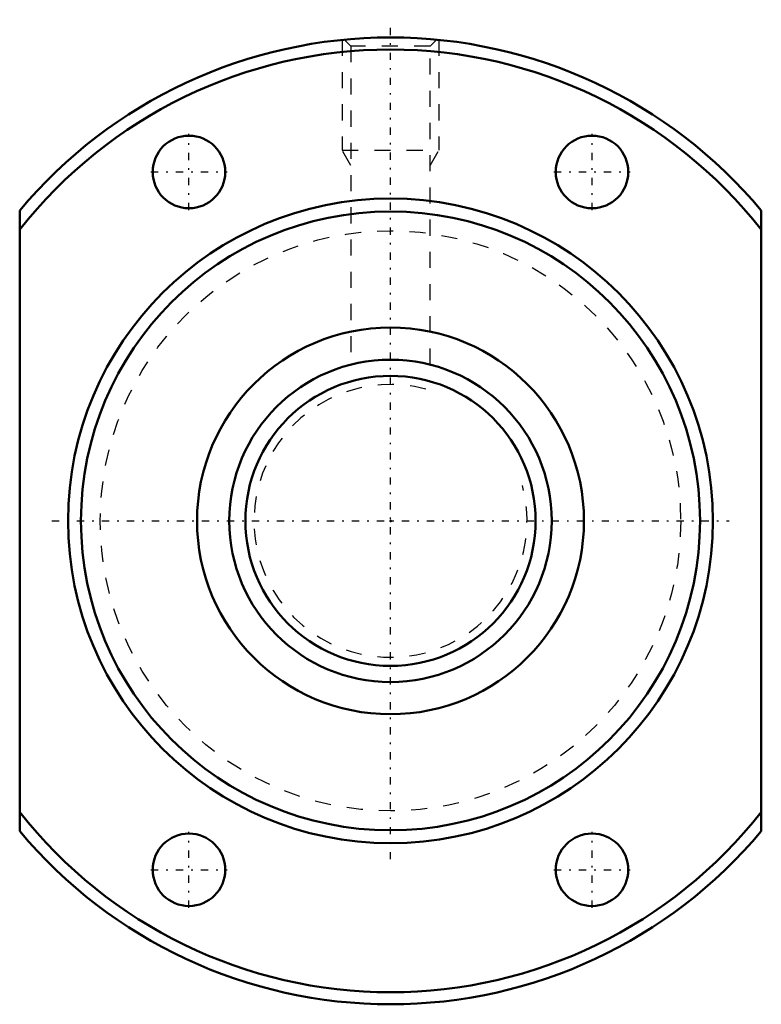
# Model space of a CAD drawing. Header units: millimetres. Extents: x -23 to 23, y -30 to 31.1.
import ezdxf

# ---------------------------------------------------------------- set-up
doc = ezdxf.new("R2010")
doc.units = ezdxf.units.MM
doc.linetypes.add('Center', pattern=[1.5, 0.45, -0.5, 0.05, -0.5])
doc.linetypes.add('Dashed', pattern=[2, 1, -1])
for name, color, linetype, lineweight in [('2d ConnectionPoints', 7, 'Continuous', 50), ('AM_0', 7, 'Continuous', 50), ('AM_5', 3, 'Continuous', 25), ('AM_7', 7, 'Center', 25), ('AM_9', 6, 'Dashed', 25)]:
    doc.layers.add(name, color=color, linetype=linetype, lineweight=lineweight)

# ---------------------------------------------------------------- blocks, each defined once
blk = doc.blocks.new('1_BTK_2005V_2_6ZZ_Nut_0_in_BTK2005V_2_6ZZ_70LC7T_000_2')
at = {"layer": 'AM_0'}
for p, q in [((-23, -19.261), (-23, 19.261)), ((23, 19.261), (23, -19.261))]:
    blk.add_line(p, q, dxfattribs=at)
for centre, radius in [((-12.5, 21.651), 2.25), ((12.5, 21.651), 2.25), ((0, 0), 20), ((0, 0), 19.2), ((0, 0), 12), ((-12.5, -21.651), 2.25), ((12.5, -21.651), 2.25)]:
    blk.add_circle(centre, radius, dxfattribs=at)
for radius, start, end in [(30, 39.94451, 140.05549), (29.25, 38.15663, 141.84337), (29.25, 218.15663, 321.84337), (30, 219.94451, 320.05549)]:
    blk.add_arc((0, 0), radius, start, end, dxfattribs=at)
at = {"layer": 'AM_5', "linetype": 'Dashed'}
for p, q in [((-3, 29.85), (-3, 23)), ((3, 29.85), (3, 23)), ((-2.458, 22.062), (-3, 23)), ((-3, 23), (3, 23)), ((2.459, 22.062), (3, 23))]:
    blk.add_line(p, q, dxfattribs=at)
at = {"layer": 'AM_7'}
for p, q in [((0, -21), (0, 31.1)), ((-12.5, 19.288), (-12.5, 24.013)), ((12.5, 19.288), (12.5, 24.013)), ((-14.863, 21.651), (-10.138, 21.651)), ((10.137, 21.651), (14.862, 21.651)), ((-21, 0), (21, 0)), ((-12.5, -24.013), (-12.5, -19.288)), ((12.5, -24.013), (12.5, -19.288)), ((-14.863, -21.651), (-10.138, -21.651)), ((10.137, -21.651), (14.862, -21.651))]:
    blk.add_line(p, q, dxfattribs=at)
at = {"layer": 'AM_9'}
for p, q in [((-2.858, 29.858), (-2.458, 29.459)), ((-2.458, 29.459), (-2.458, 9.695)), ((2.459, 29.459), (-2.458, 29.459)), ((2.459, 29.459), (2.859, 29.859)), ((2.459, 9.693), (2.459, 29.459))]:
    blk.add_line(p, q, dxfattribs=at)
blk.add_circle((0, 0), 18, dxfattribs=at)
blk = doc.blocks.new('2_BTK_2005V_2_600_Shaft_0_in_BTK2005V_2_6ZZ_70LC7T_000_2')
at = {"layer": 'AM_0'}
for radius in [10, 9]:
    blk.add_circle((0, 0), radius, dxfattribs=at)
at = {"layer": 'AM_5', "linetype": 'Dashed'}
blk.add_arc((0, 0), 8.467, 75, 15, dxfattribs=at)

msp = doc.modelspace()

# ---------------------------------------------------------------- linework, layer by layer
at = {"layer": '2d ConnectionPoints'}
msp.add_point((0, 0), dxfattribs=at)
msp.add_point((0, 0), dxfattribs=at)
msp.add_point((0, 0), dxfattribs=at)

# ---------------------------------------------------------------- block references
for name in ['1_BTK_2005V_2_6ZZ_Nut_0_in_BTK2005V_2_6ZZ_70LC7T_000_2', '2_BTK_2005V_2_600_Shaft_0_in_BTK2005V_2_6ZZ_70LC7T_000_2']:
    msp.add_blockref(name, (0, 0))

doc.saveas('drawing.dxf')
